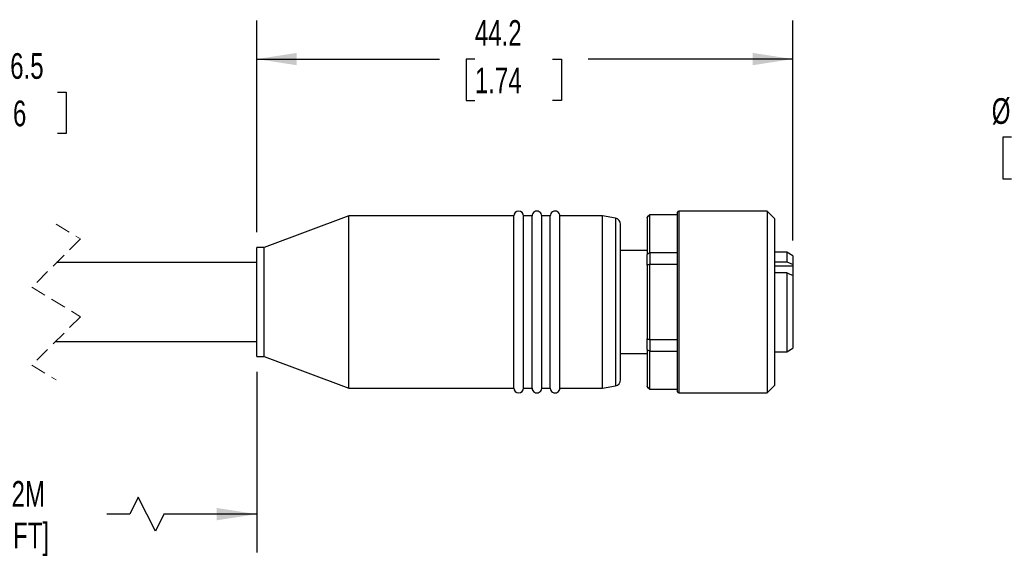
# Model space of a CAD drawing. Header units: millimetres. Extents: x 6 to 273, y 6 to 210.
# Tile 3 of 5: x 138 to 219, y 70 to 114. Entities that reach past the tile are written whole.
import ezdxf

# ---------------------------------------------------------------- set-up
doc = ezdxf.new("R2010")
doc.units = ezdxf.units.MM
doc.linetypes.add('SLD-Dashed', pattern=[1.905, 1.27, -0.635])
doc.linetypes.add('SLD-Solid', pattern=[0])
doc.layers.add('DIMENSIONS', color=140, linetype='SLD-Solid', lineweight=25)
doc.styles.add('SLDTEXTSTYLE0', font='TXT', dxfattribs={"width": 0.7})
doc.dimstyles.new('SLDDIMSTYLE0', dxfattribs={"dimtxt": 2.158008, "dimasz": 3.302, "dimexe": 0, "dimexo": 0.0625, "dimgap": 0.539502, "dimtad": 0, "dimtih": 1, "dimtoh": 1, "dimdec": 1, "dimrnd": 1e-09, "dimzin": 12, "dimdsep": 46, "dimtxsty": 'SLDTEXTSTYLE0', "dimsah": 1, "dimcen": 0.09, "dimadec": 0, "dimazin": 3, "dimtfac": 1, "dimtdec": 1, "dimtofl": 0, "dimtmove": 0, "dimatfit": 3, "dimfxl": 0, "dimfrac": 2, "dimtolj": 1, "dimtzin": 12, "dimarcsym": 0})
doc.dimstyles.new('SLDDIMSTYLE1', dxfattribs={"dimtxt": 2.158008, "dimasz": 3.302, "dimexe": 0, "dimexo": 0.0625, "dimgap": 0.539502, "dimtad": 0, "dimtih": 1, "dimtoh": 1, "dimdec": 1, "dimrnd": 1e-09, "dimzin": 12, "dimdsep": 46, "dimtxsty": 'SLDTEXTSTYLE0', "dimsah": 1, "dimcen": 0.09, "dimadec": 0, "dimazin": 3, "dimtfac": 1, "dimtdec": 1, "dimtmove": 0, "dimatfit": 0, "dimfxl": 0, "dimfrac": 2, "dimtolj": 1, "dimtzin": 12, "dimarcsym": 0})
doc.dimstyles.new('SLDDIMSTYLE2', dxfattribs={"dimtxt": 2.158008, "dimasz": 3.302, "dimexe": 0, "dimexo": 0.0625, "dimgap": 0.539502, "dimtad": 0, "dimtih": 1, "dimtoh": 1, "dimdec": 1, "dimrnd": 1e-09, "dimzin": 4, "dimdsep": 46, "dimtxsty": 'SLDTEXTSTYLE0', "dimsah": 1, "dimcen": 0, "dimadec": 0, "dimazin": 1, "dimtfac": 1, "dimtdec": 1, "dimtofl": 0, "dimtmove": 0, "dimatfit": 3, "dimfxl": 0, "dimfrac": 2, "dimtolj": 1, "dimtzin": 12, "dimarcsym": 0})

# ---------------------------------------------------------------- blocks, each defined once
blk = doc.blocks.new('_D_2')
at = {"layer": 'DIMENSIONS'}
for p, q in [((117.934, 85.312), (117.934, 70.407)), ((157.565, 85.312), (157.565, 70.407)), ((147.796, 74.993), (147.09, 73.582)), ((149.207, 72.171), (147.796, 74.993)), ((117.934, 73.582), (133.683, 73.582)), ((147.09, 73.582), (145.193, 73.582)), ((149.913, 73.582), (149.207, 72.171)), ((157.565, 73.582), (149.913, 73.582))]:
    blk.add_line(p, q, dxfattribs=at)
for points in [[(117.934, 73.582), (121.236, 73.074), (121.236, 74.09)], [(157.565, 73.582), (154.263, 74.09), (154.263, 73.074)]]:
    blk.add_solid(points, dxfattribs=at)
at = {"layer": 'DIMENSIONS', "char_height": 2.1167, "attachment_point": 1, "style": 'SLDTEXTSTYLE0'}
for s, insert in [('2M', (137.351, 76.311)), ('[6.5FT]', (134.166, 72.881))]:
    blk.add_mtext(s, dxfattribs=dict(at, insert=insert))
blk = doc.blocks.new('_D_3')
at = {"layer": 'DIMENSIONS'}
for p, q in [((157.565, 96.852), (157.565, 114.298)), ((201.765, 96.163), (201.765, 114.298)), ((157.565, 111.123), (172.628, 111.123)), ((175.552, 111.123), (174.828, 111.123)), ((174.828, 111.123), (174.828, 107.693)), ((181.965, 111.123), (182.69, 111.123)), ((182.69, 111.123), (182.69, 107.693)), ((201.765, 111.123), (184.889, 111.123)), ((174.828, 107.693), (175.552, 107.693)), ((182.69, 107.693), (181.965, 107.693))]:
    blk.add_line(p, q, dxfattribs=at)
for points in [[(157.565, 111.123), (160.867, 110.615), (160.867, 111.631)], [(201.765, 111.123), (198.463, 111.631), (198.463, 110.615)]]:
    blk.add_solid(points, dxfattribs=at)
at = {"layer": 'DIMENSIONS', "char_height": 2.1167, "attachment_point": 1, "style": 'SLDTEXTSTYLE0'}
for s, insert in [('44.2', (175.552, 114.334)), ('1.74', (175.552, 110.421))]:
    blk.add_mtext(s, dxfattribs=dict(at, insert=insert))
blk = doc.blocks.new('_D_4')
at = {"layer": 'DIMENSIONS'}
for p, q in [((131.813, 108.399), (125.463, 108.399)), ((125.463, 108.399), (125.463, 94.332)), ((134.711, 108.399), (133.986, 108.399)), ((133.986, 108.399), (133.986, 104.969)), ((141.124, 108.399), (141.848, 108.399)), ((141.848, 108.399), (141.848, 104.969)), ((133.986, 104.969), (134.711, 104.969)), ((141.848, 104.969), (141.124, 104.969)), ((126.519, 94.332), (128.638, 94.332)), ((125.463, 87.832), (125.463, 81.482))]:
    blk.add_line(p, q, dxfattribs=at)
for points in [[(125.463, 94.332), (125.971, 97.634), (124.955, 97.634)], [(125.463, 87.832), (124.955, 84.53), (125.971, 84.53)]]:
    blk.add_solid(points, dxfattribs=at)
at = {"layer": 'DIMENSIONS', "char_height": 2.1167, "attachment_point": 1, "style": 'SLDTEXTSTYLE0'}
for s, insert in [('%%c', (133.979, 111.61)), ('6.5', (137.238, 111.61)), ('0.26', (134.711, 107.697))]:
    blk.add_mtext(s, dxfattribs=dict(at, insert=insert))
blk = doc.blocks.new('_D_5')
at = {"layer": 'DIMENSIONS'}
for p, q in [((219.795, 104.683), (219.07, 104.683)), ((219.07, 104.683), (219.07, 101.254)), ((226.208, 104.683), (226.932, 104.683)), ((226.932, 104.683), (226.932, 101.254)), ((234.187, 104.683), (227.837, 104.683)), ((239.96, 97.061), (234.187, 104.683)), ((219.07, 101.254), (219.795, 101.254)), ((226.932, 101.254), (226.208, 101.254))]:
    blk.add_line(p, q, dxfattribs=at)
blk.add_solid([(239.96, 97.061), (238.371, 100), (237.561, 99.386)], dxfattribs=at)
at = {"layer": 'DIMENSIONS', "char_height": 2.1167, "attachment_point": 1, "style": 'SLDTEXTSTYLE0'}
for s, insert in [('%%c', (218.166, 107.895)), ('15.0', (221.424, 107.895)), ('0.59', (219.795, 103.982))]:
    blk.add_mtext(s, dxfattribs=dict(at, insert=insert))

msp = doc.modelspace()

# ---------------------------------------------------------------- linework, layer by layer
for p, q in [((189.965, 98.282), (189.765, 98.082)), ((192.265, 98.282), (189.965, 98.282)), ((189.965, 98.282), (189.965, 98.26)), ((192.265, 98.26), (189.965, 98.26)), ((189.965, 95.163), (189.965, 98.26)), ((192.265, 83.682), (192.265, 98.482)), ((199.665, 98.582), (192.365, 98.582)), ((192.365, 98.582), (192.365, 83.582)), ((200.265, 97.982), (199.665, 98.582)), ((199.665, 98.582), (199.665, 83.582)), ((165.165, 98.182), (158.165, 95.582)), ((178.765, 98.182), (165.165, 98.182)), ((165.165, 91.082), (165.165, 98.182)), ((178.765, 91.082), (178.765, 98.182)), ((180.265, 98.182), (179.565, 98.182)), ((179.565, 91.082), (179.565, 98.182)), ((180.265, 91.082), (180.265, 98.182)), ((181.765, 98.182), (181.065, 98.182)), ((181.065, 91.082), (181.065, 98.182)), ((181.765, 91.082), (181.765, 98.182)), ((186.065, 98.182), (182.565, 98.182)), ((182.565, 91.082), (182.565, 98.182)), ((187.152, 97.99), (186.065, 98.182)), ((186.065, 91.082), (186.065, 98.182)), ((187.152, 97.99), (187.152, 84.174)), ((187.565, 84.666), (187.565, 97.498)), ((189.765, 98.064), (189.765, 98.082)), ((189.765, 98.064), (189.765, 95.012)), ((200.265, 97.982), (200.265, 84.182)), ((158.165, 95.582), (157.565, 95.582)), ((157.565, 91.082), (157.565, 95.582)), ((158.165, 91.082), (158.165, 95.582)), ((189.765, 95.332), (187.565, 95.332)), ((189.765, 94.133), (189.765, 95.012)), ((189.965, 95.163), (189.965, 94.179)), ((189.965, 95.163), (192.265, 95.163)), ((201.265, 95.182), (200.265, 95.182)), ((201.765, 94.893), (201.265, 95.182)), ((201.265, 95.182), (201.265, 94.404)), ((157.565, 94.332), (141.057, 94.332)), ((192.265, 94.179), (189.965, 94.179)), ((189.965, 87.985), (189.965, 94.179)), ((200.265, 94.404), (201.265, 94.404)), ((201.765, 94.893), (201.765, 94.197)), ((201.765, 94.197), (201.765, 94.052)), ((189.765, 94.133), (189.765, 88.031)), ((201.765, 94.052), (200.265, 94.052)), ((201.265, 93.485), (200.265, 93.485)), ((201.265, 93.485), (201.265, 86.982)), ((201.765, 94.052), (201.765, 93.278)), ((201.765, 93.278), (201.765, 87.271)), ((157.565, 86.582), (157.565, 91.082)), ((158.165, 86.582), (158.165, 91.082)), ((165.165, 83.982), (165.165, 91.082)), ((178.765, 83.982), (178.765, 91.082)), ((179.565, 83.982), (179.565, 91.082)), ((180.265, 83.982), (180.265, 91.082)), ((181.065, 83.982), (181.065, 91.082)), ((181.765, 83.982), (181.765, 91.082)), ((182.565, 83.982), (182.565, 91.082)), ((186.065, 83.982), (186.065, 91.082)), ((140.982, 87.832), (157.565, 87.832)), ((189.765, 87.152), (189.765, 88.031)), ((189.965, 87.985), (192.265, 87.985)), ((189.965, 87.985), (189.965, 87.001)), ((189.765, 87.152), (189.765, 84.1)), ((192.265, 87.001), (189.965, 87.001)), ((189.965, 83.904), (189.965, 87.001)), ((200.265, 86.982), (201.265, 86.982)), ((201.265, 86.982), (201.765, 87.271)), ((157.565, 86.582), (158.165, 86.582)), ((158.165, 86.582), (165.165, 83.982)), ((187.565, 86.832), (189.765, 86.832)), ((165.165, 83.982), (178.765, 83.982)), ((179.565, 83.982), (180.265, 83.982)), ((181.065, 83.982), (181.765, 83.982)), ((182.565, 83.982), (186.065, 83.982)), ((186.065, 83.982), (187.152, 84.174)), ((189.765, 84.082), (189.765, 84.1)), ((189.765, 84.082), (189.965, 83.882)), ((189.965, 83.904), (192.265, 83.904)), ((189.965, 83.904), (189.965, 83.882)), ((189.965, 83.882), (192.265, 83.882)), ((199.665, 83.582), (200.265, 84.182)), ((192.365, 83.582), (199.665, 83.582))]:
    msp.add_line(p, q)
at = {"color": 7, "linetype": 'SLD-Dashed', "lineweight": 18}
for p, q in [((141.02, 97.507), (143.02, 96.294)), ((143.02, 96.294), (139.02, 92.294)), ((139.02, 92.294), (143.02, 89.869)), ((143.02, 89.869), (139.02, 85.869)), ((139.02, 85.869), (141.02, 84.657))]:
    msp.add_line(p, q, dxfattribs=at)
for centre, radius, start, end in [((179.165, 98.182), 0.4, 0.0002, 179.9998), ((180.665, 98.182), 0.4, 359.99993, 180.00007), ((182.165, 98.182), 0.4, 359.99993, 180.00007), ((192.365, 98.482), 0.1, 90.00208, 180.00112), ((187.065, 97.498), 0.5, 359.99916, 80.00031), ((187.065, 84.666), 0.5, 279.99969, 0.00084), ((179.165, 83.982), 0.4, 180.0002, 359.9998), ((180.665, 83.982), 0.4, 179.99993, 0.00007), ((182.165, 83.982), 0.4, 179.99993, 0.00007), ((192.365, 83.682), 0.1, 179.99888, 269.99792)]:
    msp.add_arc(centre, radius, start, end)
for points, knots in [([(189.965, 98.26), (189.927, 98.223), (189.861, 98.158), (189.794, 98.092), (189.765, 98.064)], [0, 0, 0, 0, 0.561727, 1, 1, 1, 1]), ([(189.765, 95.012), (189.802, 95.04), (189.869, 95.09), (189.935, 95.141), (189.965, 95.163)], [0, 0, 0, 0, 0.558083, 1, 1, 1, 1]), ([(189.965, 94.179), (189.927, 94.17), (189.861, 94.155), (189.794, 94.14), (189.765, 94.133)], [0, 0, 0, 0, 0.561748, 1, 1, 1, 1]), ([(201.265, 94.404), (201.36, 94.365), (201.526, 94.296), (201.693, 94.227), (201.765, 94.197)], [0, 0, 0, 0, 0.569187, 1, 1, 1, 1]), ([(201.765, 93.278), (201.673, 93.316), (201.506, 93.385), (201.34, 93.454), (201.265, 93.485)], [0, 0, 0, 0, 0.550768, 1, 1, 1, 1]), ([(189.765, 88.031), (189.802, 88.022), (189.869, 88.007), (189.935, 87.992), (189.965, 87.985)], [0, 0, 0, 0, 0.558277, 1, 1, 1, 1]), ([(189.965, 87.001), (189.927, 87.029), (189.861, 87.08), (189.794, 87.13), (189.765, 87.152)], [0, 0, 0, 0, 0.561934, 1, 1, 1, 1]), ([(189.765, 84.1), (189.802, 84.064), (189.869, 83.999), (189.935, 83.933), (189.965, 83.904)], [0, 0, 0, 0, 0.558285, 1, 1, 1, 1])]:
    msp.add_open_spline(points, degree=3, knots=knots)

# ---------------------------------------------------------------- dimensions: what is measured, and where the dimension line sits
at = {"layer": 'DIMENSIONS'}
dim = msp.add_linear_dim(base=(201.765, 111.123), p1=(157.565, 95.582), p2=(201.765, 94.893), dimstyle='SLDDIMSTYLE0', dxfattribs=at)
dim.commit()
dim.dimension.update_dxf_attribs({"geometry": '_D_3', "text_midpoint": (178.759, 111.123), "dimtype": 160})
dim = msp.add_linear_dim(base=(125.463, 87.832), p1=(125.249, 94.332), p2=(117.934, 87.832), angle=90, text='%%c<>', dimstyle='SLDDIMSTYLE1', dxfattribs=at)
dim.commit()
dim.dimension.update_dxf_attribs({"geometry": '_D_4', "text_midpoint": (125.463, 108.399), "dimtype": 160})
dim = msp.add_diameter_dim_2p(p1=(249.016, 85.103), p2=(239.96, 97.061), dimstyle='SLDDIMSTYLE2', dxfattribs=at)
dim.commit()
dim.dimension.update_dxf_attribs({"geometry": '_D_5', "text_midpoint": (223.001, 104.683), "dimtype": 163})
dim = msp.add_linear_dim(base=(157.565, 73.582), p1=(117.934, 86.582), p2=(157.565, 86.582), text='2M\\P[6.5FT]', dimstyle='SLDDIMSTYLE0', dxfattribs=at)
dim.commit()
dim.dimension.update_dxf_attribs({"geometry": '_D_2', "text_midpoint": (139.438, 73.582), "dimtype": 160})

doc.saveas('drawing.dxf')
